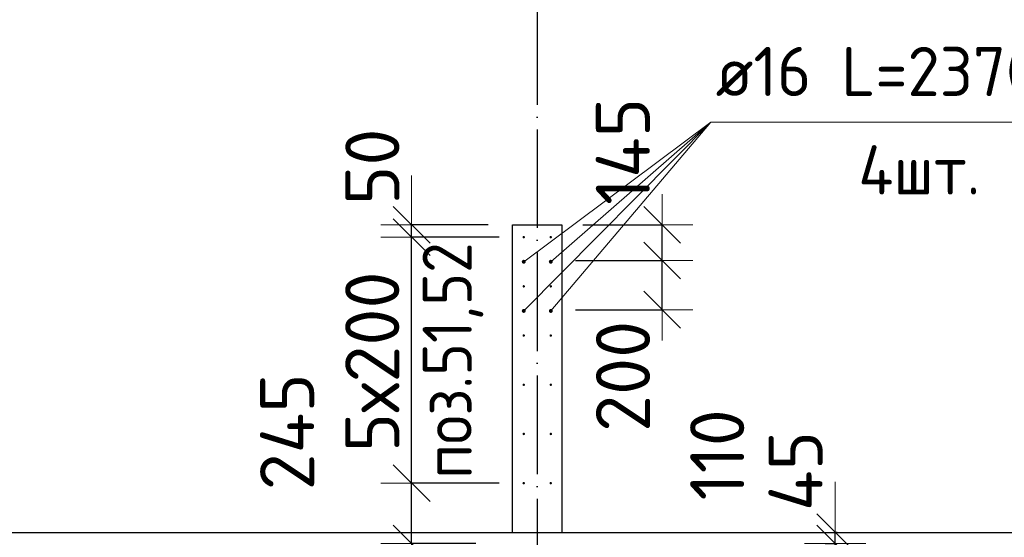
# Model space of a CAD drawing. Header units: millimetres. Extents: x 123094 to 184385, y 26948 to 48500.
# Tile 48 of 104: x 144236 to 148239, y 31180 to 33284. Entities that reach past the tile are written whole.
import ezdxf

# ---------------------------------------------------------------- set-up
doc = ezdxf.new("R2010")
doc.units = ezdxf.units.MM
doc.header["$PDMODE"] = 65
doc.linetypes.add('______11', pattern=[500, 400, -50, 0, -50])
doc.linetypes.add('______5', pattern=[1100, 800, -100, 100, -100])
for name, color, linetype, lineweight in [('Standard', 7, 'Continuous', 25), ('Арм.стержн. Выпуски', 180, 'Continuous', 35), ('Размерная линия_ общее', 7, 'Continuous', 13), ('Стена_ общее', 7, 'Continuous', 35)]:
    doc.layers.add(name, color=color, linetype=linetype, lineweight=lineweight)
doc.layers.add('Осевая линия_ общее', color=7, linetype='______5', lineweight=13, true_color=0xa0a0a0)
doc.styles.add('ISOCPEUR', font='ISOCPEUR')
doc.dimstyles.new('DIMSTYLE_3', dxfattribs={"dimtxt": 220, "dimasz": 250, "dimexe": 0, "dimexo": 0, "dimgap": 110, "dimtad": 2, "dimdec": 0, "dimrnd": 5, "dimzin": 12, "dimdsep": 46, "dimtxsty": 'ISOCPEUR', "dimblk1": 'ALL_ML_STRICH', "dimblk2": 'ALL_ML_STRICH', "dimsah": 1, "dimcen": 0, "dimclrd": 7, "dimclre": 256, "dimclrt": 7, "dimadec": 0, "dimazin": 0, "dimtfac": 1, "dimtdec": 0, "dimtix": 1, "dimtmove": 2, "dimatfit": 3, "dimfxl": 0, "dimtzin": 0, "dimlwd": 0, "dimlwe": -3, "dimarcsym": 0})
doc.dimstyles.new('DIMSTYLE_5', dxfattribs={"dimtxt": 220, "dimasz": 250, "dimexe": 0, "dimexo": 0, "dimgap": 110, "dimtad": 2, "dimdec": 0, "dimrnd": 5, "dimzin": 12, "dimdsep": 46, "dimtxsty": 'ISOCPEUR', "dimblk1": 'ALL_ML_STRICH', "dimblk2": 'ALL_ML_STRICH', "dimsah": 1, "dimcen": 0, "dimclrd": 7, "dimclre": 256, "dimclrt": 7, "dimadec": 0, "dimazin": 0, "dimtfac": 1, "dimtdec": 0, "dimtix": 1, "dimtmove": 2, "dimatfit": 3, "dimfxl": 0, "dimtvp": 1.2, "dimtzin": 0, "dimlwd": 0, "dimlwe": -3, "dimarcsym": 0})

# ---------------------------------------------------------------- blocks, each defined once
blk = doc.blocks.new('ALL_ML_STRICH')
at = {"color": 0, "linetype": 'ByBlock', "lineweight": -2}
for p, q in [((0, -0.5), (0, 0.5)), ((-0.3, -0.3), (0.3, 0.3)), ((-1, 0), (0.5, 0))]:
    blk.add_line(p, q, dxfattribs=at)
blk = doc.blocks.new('*D39')
at = {"layer": 'DEFPOINTS', "color": 7, "linetype": 'Continuous', "lineweight": 13, "transparency": 33554687}
for p in [(146395, 32305), (146395, 32105), (146847.7, 32105)]:
    blk.add_point(p, dxfattribs=at)
at = {"layer": 'Размерная линия_ общее', "color": 253, "linetype": 'Continuous', "lineweight": -2, "true_color": 0xa0a0a0, "transparency": 33554687}
for p, q in [((146495, 32305), (146847.7, 32305)), ((146495, 32105), (146847.7, 32105))]:
    blk.add_line(p, q, dxfattribs=at)
at = {"layer": 'Размерная линия_ общее', "color": 7, "linetype": 'Continuous', "lineweight": -2, "transparency": 33554687}
blk.add_line((146847.7, 32105), (146847.7, 32305), dxfattribs=at)
at = {"layer": 'Размерная линия_ общее', "color": 7, "linetype": 'Continuous', "lineweight": 13, "transparency": 33554687, "xscale": 250, "yscale": 250, "zscale": 250}
for p, rotation in [((146847.7, 32305), 90), ((146847.7, 32105), 270)]:
    blk.add_blockref('ALL_ML_STRICH', p, dxfattribs=dict(at, rotation=rotation))
at = {"layer": 'Размерная линия_ общее', "color": 7, "linetype": 'Continuous', "lineweight": 13, "transparency": 33554687, "insert": (146688.6, 31834.2), "char_height": 220, "width": 660, "attachment_point": 5, "rotation": 90, "style": 'ISOCPEUR'}
blk.add_mtext('\\A1;{200}', dxfattribs=at)
blk = doc.blocks.new('*D40')
at = {"layer": 'DEFPOINTS', "color": 7, "linetype": 'Continuous', "lineweight": 13, "transparency": 33554687}
for p in [(146424.7, 32450), (146395, 32305), (146847.7, 32305)]:
    blk.add_point(p, dxfattribs=at)
at = {"layer": 'Размерная линия_ общее', "color": 253, "linetype": 'Continuous', "lineweight": -2, "true_color": 0xa0a0a0, "transparency": 33554687}
for p, q in [((146524.7, 32450), (146847.7, 32450)), ((146495, 32305), (146847.7, 32305))]:
    blk.add_line(p, q, dxfattribs=at)
at = {"layer": 'Размерная линия_ общее', "color": 7, "linetype": 'Continuous', "lineweight": -2, "transparency": 33554687}
blk.add_line((146847.7, 32305), (146847.7, 32450), dxfattribs=at)
at = {"layer": 'Размерная линия_ общее', "color": 7, "linetype": 'Continuous', "lineweight": 13, "transparency": 33554687, "xscale": 250, "yscale": 250, "zscale": 250}
for p, rotation in [((146847.7, 32450), 90), ((146847.7, 32305), 270)]:
    blk.add_blockref('ALL_ML_STRICH', p, dxfattribs=dict(at, rotation=rotation))
at = {"layer": 'Размерная линия_ общее', "color": 7, "linetype": 'Continuous', "lineweight": 13, "transparency": 33554687, "insert": (146688, 32748.3), "char_height": 220, "width": 660, "attachment_point": 5, "rotation": 90, "style": 'ISOCPEUR'}
blk.add_mtext('\\A1;{145}', dxfattribs=at)
blk = doc.blocks.new('*D123')
at = {"layer": 'DEFPOINTS', "color": 7, "linetype": 'Continuous', "lineweight": 13, "transparency": 33554687}
for p in [(147496, 31045), (147551.4, 31000), (147590.7, 31000)]:
    blk.add_point(p, dxfattribs=at)
at = {"layer": 'Размерная линия_ общее', "color": 253, "linetype": 'Continuous', "lineweight": -2, "true_color": 0xa0a0a0, "transparency": 33554687}
for p, q in [((147516, 31045), (147551.4, 31045)), ((147570.7, 31000), (147551.4, 31000))]:
    blk.add_line(p, q, dxfattribs=at)
at = {"layer": 'Размерная линия_ общее', "color": 7, "linetype": 'Continuous', "lineweight": -2, "transparency": 33554687}
blk.add_line((147551.4, 31000), (147551.4, 31045), dxfattribs=at)
at = {"layer": 'Размерная линия_ общее', "color": 7, "linetype": 'Continuous', "lineweight": 13, "transparency": 33554687, "xscale": 250, "yscale": 250, "zscale": 250}
for p, rotation in [((147551.4, 31000), 270), ((147551.4, 31045), 90)]:
    blk.add_blockref('ALL_ML_STRICH', p, dxfattribs=dict(at, rotation=rotation))
at = {"layer": 'Размерная линия_ общее', "color": 7, "linetype": 'Continuous', "lineweight": 13, "transparency": 33554687, "insert": (147391.8, 30739.6), "char_height": 220, "width": 440, "attachment_point": 5, "rotation": 90, "style": 'ISOCPEUR'}
blk.add_mtext('\\A1;{45}', dxfattribs=at)
blk = doc.blocks.new('*D124')
at = {"layer": 'DEFPOINTS', "color": 7, "linetype": 'Continuous', "lineweight": 13, "transparency": 33554687}
for p in [(147491, 31155), (147496, 31045), (147551.4, 31045)]:
    blk.add_point(p, dxfattribs=at)
at = {"layer": 'Размерная линия_ общее', "color": 253, "linetype": 'Continuous', "lineweight": -2, "true_color": 0xa0a0a0, "transparency": 33554687}
for p, q in [((147511, 31155), (147551.4, 31155)), ((147516, 31045), (147551.4, 31045))]:
    blk.add_line(p, q, dxfattribs=at)
at = {"layer": 'Размерная линия_ общее', "color": 7, "linetype": 'Continuous', "lineweight": -2, "transparency": 33554687}
blk.add_line((147551.4, 31045), (147551.4, 31155), dxfattribs=at)
at = {"layer": 'Размерная линия_ общее', "color": 7, "linetype": 'Continuous', "lineweight": 13, "transparency": 33554687, "xscale": 250, "yscale": 250, "zscale": 250}
for p, rotation in [((147551.4, 31045), 270), ((147551.4, 31155), 90)]:
    blk.add_blockref('ALL_ML_STRICH', p, dxfattribs=dict(at, rotation=rotation))
at = {"layer": 'Размерная линия_ общее', "color": 7, "linetype": 'Continuous', "lineweight": 13, "transparency": 33554687, "insert": (147071.5, 31515.2), "char_height": 220, "width": 660, "attachment_point": 5, "rotation": 90, "style": 'ISOCPEUR'}
blk.add_mtext('\\A1;{110}', dxfattribs=at)
blk = doc.blocks.new('*D125')
at = {"layer": 'DEFPOINTS', "color": 7, "linetype": 'Continuous', "lineweight": 13, "transparency": 33554687}
for p in [(147579.8, 31200), (147491, 31155), (147551.4, 31155)]:
    blk.add_point(p, dxfattribs=at)
at = {"layer": 'Размерная линия_ общее', "color": 253, "linetype": 'Continuous', "lineweight": -2, "true_color": 0xa0a0a0, "transparency": 33554687}
for p, q in [((147559.8, 31200), (147551.4, 31200)), ((147511, 31155), (147551.4, 31155))]:
    blk.add_line(p, q, dxfattribs=at)
at = {"layer": 'Размерная линия_ общее', "color": 7, "linetype": 'Continuous', "lineweight": -2, "transparency": 33554687}
blk.add_line((147551.4, 31155), (147551.4, 31200), dxfattribs=at)
at = {"layer": 'Размерная линия_ общее', "color": 7, "linetype": 'Continuous', "lineweight": 13, "transparency": 33554687, "xscale": 250, "yscale": 250, "zscale": 250}
for p, rotation in [((147551.4, 31155), 270), ((147551.4, 31200), 90)]:
    blk.add_blockref('ALL_ML_STRICH', p, dxfattribs=dict(at, rotation=rotation))
at = {"layer": 'Размерная линия_ общее', "color": 7, "linetype": 'Continuous', "lineweight": 13, "transparency": 33554687, "insert": (147390.1, 31449.4), "char_height": 220, "width": 440, "attachment_point": 5, "rotation": 90, "style": 'ISOCPEUR'}
blk.add_mtext('\\A1;{45}', dxfattribs=at)
blk = doc.blocks.new('*D315')
at = {"layer": 'DEFPOINTS', "color": 7, "linetype": 'Continuous', "lineweight": 13, "transparency": 33554687}
for p in [(146285, 31400), (145829.3, 31155), (146190, 31155)]:
    blk.add_point(p, dxfattribs=at)
at = {"layer": 'Размерная линия_ общее', "color": 253, "linetype": 'Continuous', "lineweight": -2, "true_color": 0xa0a0a0, "transparency": 33554687}
for p, q in [((146185, 31400), (145829.3, 31400)), ((146090, 31155), (145829.3, 31155))]:
    blk.add_line(p, q, dxfattribs=at)
at = {"layer": 'Размерная линия_ общее', "color": 7, "linetype": 'Continuous', "lineweight": -2, "transparency": 33554687}
blk.add_line((145829.3, 31155), (145829.3, 31400), dxfattribs=at)
at = {"layer": 'Размерная линия_ общее', "color": 7, "linetype": 'Continuous', "lineweight": 13, "transparency": 33554687, "xscale": 250, "yscale": 250, "zscale": 250}
for p, rotation in [((145829.3, 31400), 90), ((145829.3, 31155), 270)]:
    blk.add_blockref('ALL_ML_STRICH', p, dxfattribs=dict(at, rotation=rotation))
at = {"layer": 'Размерная линия_ общее', "color": 7, "linetype": 'Continuous', "lineweight": 13, "transparency": 33554687, "insert": (145323.3, 31608.6), "char_height": 220, "width": 660, "attachment_point": 5, "rotation": 90, "style": 'ISOCPEUR'}
blk.add_mtext('\\A1;{245}', dxfattribs=at)
blk = doc.blocks.new('*D316')
at = {"layer": 'DEFPOINTS', "color": 7, "linetype": 'Continuous', "lineweight": 13, "transparency": 33554687}
for p in [(146285, 32400), (145829.3, 31400), (146285, 31400)]:
    blk.add_point(p, dxfattribs=at)
at = {"layer": 'Размерная линия_ общее', "color": 253, "linetype": 'Continuous', "lineweight": -2, "true_color": 0xa0a0a0, "transparency": 33554687}
for p, q in [((146185, 32400), (145829.3, 32400)), ((146185, 31400), (145829.3, 31400))]:
    blk.add_line(p, q, dxfattribs=at)
at = {"layer": 'Размерная линия_ общее', "color": 7, "linetype": 'Continuous', "lineweight": -2, "transparency": 33554687}
blk.add_line((145829.3, 31400), (145829.3, 32400), dxfattribs=at)
at = {"layer": 'Размерная линия_ общее', "color": 7, "linetype": 'Continuous', "lineweight": 13, "transparency": 33554687, "xscale": 250, "yscale": 250, "zscale": 250}
for p, rotation in [((145829.3, 32400), 90), ((145829.3, 31400), 270)]:
    blk.add_blockref('ALL_ML_STRICH', p, dxfattribs=dict(at, rotation=rotation))
at = {"layer": 'Размерная линия_ общее', "color": 7, "linetype": 'Continuous', "lineweight": 13, "transparency": 33554687, "insert": (145559.3, 31526), "char_height": 220, "width": 11, "attachment_point": 1, "rotation": 90, "line_spacing_factor": 0.60241, "style": 'ISOCPEUR'}
blk.add_mtext('5х200', dxfattribs=at)
blk = doc.blocks.new('*D317')
at = {"layer": 'DEFPOINTS', "color": 7, "linetype": 'Continuous', "lineweight": 13, "transparency": 33554687}
for p in [(146240, 32450), (145829.3, 32400), (146285, 32400)]:
    blk.add_point(p, dxfattribs=at)
at = {"layer": 'Размерная линия_ общее', "color": 253, "linetype": 'Continuous', "lineweight": -2, "true_color": 0xa0a0a0, "transparency": 33554687}
for p, q in [((146140, 32450), (145829.3, 32450)), ((146185, 32400), (145829.3, 32400))]:
    blk.add_line(p, q, dxfattribs=at)
at = {"layer": 'Размерная линия_ общее', "color": 7, "linetype": 'Continuous', "lineweight": -2, "transparency": 33554687}
blk.add_line((145829.3, 32400), (145829.3, 32450), dxfattribs=at)
at = {"layer": 'Размерная линия_ общее', "color": 7, "linetype": 'Continuous', "lineweight": 13, "transparency": 33554687, "xscale": 250, "yscale": 250, "zscale": 250}
for p, rotation in [((145829.3, 32400), 270), ((145829.3, 32450), 90)]:
    blk.add_blockref('ALL_ML_STRICH', p, dxfattribs=dict(at, rotation=rotation))
at = {"layer": 'Размерная линия_ общее', "color": 7, "linetype": 'Continuous', "lineweight": 13, "transparency": 33554687, "insert": (145669.6, 32685.9), "char_height": 220, "width": 440, "attachment_point": 5, "rotation": 90, "style": 'ISOCPEUR'}
blk.add_mtext('\\A1;{50}', dxfattribs=at)

msp = doc.modelspace()

# ---------------------------------------------------------------- hatches: boundary and pattern name
at = {"layer": 'Арм.стержн. Выпуски', "linetype": 'Continuous', "lineweight": 35, "transparency": 33554687}
for color, points in [(4, [(146290, 32400), (146289.6, 32401.9), (146288.5, 32403.5), (146286.9, 32404.6), (146285, 32405), (146283.1, 32404.6), (146281.5, 32403.5), (146280.4, 32401.9), (146280, 32400), (146280.4, 32398.1), (146281.5, 32396.5), (146283.1, 32395.4), (146285, 32395), (146286.9, 32395.4), (146288.5, 32396.5), (146289.6, 32398.1)]), (4, [(146400, 32400), (146399.6, 32401.9), (146398.5, 32403.5), (146396.9, 32404.6), (146395, 32405), (146393.1, 32404.6), (146391.5, 32403.5), (146390.4, 32401.9), (146390, 32400), (146390.4, 32398.1), (146391.5, 32396.5), (146393.1, 32395.4), (146395, 32395), (146396.9, 32395.4), (146398.5, 32396.5), (146399.6, 32398.1)]), (41, [(146293, 32300), (146292.4, 32303.1), (146290.7, 32305.7), (146288.1, 32307.4), (146285, 32308), (146281.9, 32307.4), (146279.3, 32305.7), (146277.6, 32303.1), (146277, 32300), (146277.6, 32296.9), (146279.3, 32294.3), (146281.9, 32292.6), (146285, 32292), (146288.1, 32292.6), (146290.7, 32294.3), (146292.4, 32296.9)]), (41, [(146403, 32300), (146402.4, 32303.1), (146400.7, 32305.7), (146398.1, 32307.4), (146395, 32308), (146391.9, 32307.4), (146389.3, 32305.7), (146387.6, 32303.1), (146387, 32300), (146387.6, 32296.9), (146389.3, 32294.3), (146391.9, 32292.6), (146395, 32292), (146398.1, 32292.6), (146400.7, 32294.3), (146402.4, 32296.9)]), (4, [(146290, 32200), (146289.6, 32201.9), (146288.5, 32203.5), (146286.9, 32204.6), (146285, 32205), (146283.1, 32204.6), (146281.5, 32203.5), (146280.4, 32201.9), (146280, 32200), (146280.4, 32198.1), (146281.5, 32196.5), (146283.1, 32195.4), (146285, 32195), (146286.9, 32195.4), (146288.5, 32196.5), (146289.6, 32198.1)]), (4, [(146400, 32200), (146399.6, 32201.9), (146398.5, 32203.5), (146396.9, 32204.6), (146395, 32205), (146393.1, 32204.6), (146391.5, 32203.5), (146390.4, 32201.9), (146390, 32200), (146390.4, 32198.1), (146391.5, 32196.5), (146393.1, 32195.4), (146395, 32195), (146396.9, 32195.4), (146398.5, 32196.5), (146399.6, 32198.1)]), (41, [(146293, 32100), (146292.4, 32103.1), (146290.7, 32105.7), (146288.1, 32107.4), (146285, 32108), (146281.9, 32107.4), (146279.3, 32105.7), (146277.6, 32103.1), (146277, 32100), (146277.6, 32096.9), (146279.3, 32094.3), (146281.9, 32092.6), (146285, 32092), (146288.1, 32092.6), (146290.7, 32094.3), (146292.4, 32096.9)]), (41, [(146403, 32100), (146402.4, 32103.1), (146400.7, 32105.7), (146398.1, 32107.4), (146395, 32108), (146391.9, 32107.4), (146389.3, 32105.7), (146387.6, 32103.1), (146387, 32100), (146387.6, 32096.9), (146389.3, 32094.3), (146391.9, 32092.6), (146395, 32092), (146398.1, 32092.6), (146400.7, 32094.3), (146402.4, 32096.9)]), (4, [(146290, 32000), (146289.6, 32001.9), (146288.5, 32003.5), (146286.9, 32004.6), (146285, 32005), (146283.1, 32004.6), (146281.5, 32003.5), (146280.4, 32001.9), (146280, 32000), (146280.4, 31998.1), (146281.5, 31996.5), (146283.1, 31995.4), (146285, 31995), (146286.9, 31995.4), (146288.5, 31996.5), (146289.6, 31998.1)]), (4, [(146400, 32000), (146399.6, 32001.9), (146398.5, 32003.5), (146396.9, 32004.6), (146395, 32005), (146393.1, 32004.6), (146391.5, 32003.5), (146390.4, 32001.9), (146390, 32000), (146390.4, 31998.1), (146391.5, 31996.5), (146393.1, 31995.4), (146395, 31995), (146396.9, 31995.4), (146398.5, 31996.5), (146399.6, 31998.1)]), (4, [(146290, 31800), (146289.6, 31801.9), (146288.5, 31803.5), (146286.9, 31804.6), (146285, 31805), (146283.1, 31804.6), (146281.5, 31803.5), (146280.4, 31801.9), (146280, 31800), (146280.4, 31798.1), (146281.5, 31796.5), (146283.1, 31795.4), (146285, 31795), (146286.9, 31795.4), (146288.5, 31796.5), (146289.6, 31798.1)]), (4, [(146400, 31800), (146399.6, 31801.9), (146398.5, 31803.5), (146396.9, 31804.6), (146395, 31805), (146393.1, 31804.6), (146391.5, 31803.5), (146390.4, 31801.9), (146390, 31800), (146390.4, 31798.1), (146391.5, 31796.5), (146393.1, 31795.4), (146395, 31795), (146396.9, 31795.4), (146398.5, 31796.5), (146399.6, 31798.1)]), (4, [(146290, 31600), (146289.6, 31601.9), (146288.5, 31603.5), (146286.9, 31604.6), (146285, 31605), (146283.1, 31604.6), (146281.5, 31603.5), (146280.4, 31601.9), (146280, 31600), (146280.4, 31598.1), (146281.5, 31596.5), (146283.1, 31595.4), (146285, 31595), (146286.9, 31595.4), (146288.5, 31596.5), (146289.6, 31598.1)]), (4, [(146400, 31600), (146399.6, 31601.9), (146398.5, 31603.5), (146396.9, 31604.6), (146395, 31605), (146393.1, 31604.6), (146391.5, 31603.5), (146390.4, 31601.9), (146390, 31600), (146390.4, 31598.1), (146391.5, 31596.5), (146393.1, 31595.4), (146395, 31595), (146396.9, 31595.4), (146398.5, 31596.5), (146399.6, 31598.1)]), (4, [(146290, 31400), (146289.6, 31401.9), (146288.5, 31403.5), (146286.9, 31404.6), (146285, 31405), (146283.1, 31404.6), (146281.5, 31403.5), (146280.4, 31401.9), (146280, 31400), (146280.4, 31398.1), (146281.5, 31396.5), (146283.1, 31395.4), (146285, 31395), (146286.9, 31395.4), (146288.5, 31396.5), (146289.6, 31398.1)]), (4, [(146400, 31400), (146399.6, 31401.9), (146398.5, 31403.5), (146396.9, 31404.6), (146395, 31405), (146393.1, 31404.6), (146391.5, 31403.5), (146390.4, 31401.9), (146390, 31400), (146390.4, 31398.1), (146391.5, 31396.5), (146393.1, 31395.4), (146395, 31395), (146396.9, 31395.4), (146398.5, 31396.5), (146399.6, 31398.1)])]:
    msp.add_hatch(color=color, dxfattribs=at).paths.add_polyline_path(points)

# ---------------------------------------------------------------- linework, layer by layer
at = {"layer": 'Арм.стержн. Выпуски', "color": 7, "linetype": 'Continuous', "lineweight": 13, "transparency": 33554687}
for q in [(146285, 32300), (146285, 32100), (146395, 32100), (146395, 32300), (148945.3, 32866.8)]:
    msp.add_line((147045.3, 32866.8), q, dxfattribs=at)
at = {"layer": 'Осевая линия_ общее', "color": 253, "linetype": '______11', "lineweight": -3, "true_color": 0xa0a0a0, "transparency": 33554687}
for p, q in [((146340, 46340), (146340, 27662.1)), ((125200, 31200), (169325.4, 31200))]:
    msp.add_line(p, q, dxfattribs=at)
at = {"layer": 'Стена_ общее', "color": 7, "linetype": 'Continuous', "lineweight": 25, "transparency": 33554687}
for p, q in [((146240, 31200), (146240, 32450)), ((146240, 32450), (146440, 32450)), ((146240, 31200), (146240, 32450)), ((146240, 32450), (146440, 32450)), ((146440, 32450), (146440, 31200)), ((146440, 32450), (146440, 31200)), ((143140, 31200), (146240, 31200)), ((143140, 31200), (146240, 31200)), ((146440, 31200), (149740, 31200)), ((146440, 31200), (149740, 31200))]:
    msp.add_line(p, q, dxfattribs=at)

# ---------------------------------------------------------------- texts
at = {"layer": 'Standard', "color": 7, "linetype": 'Continuous', "lineweight": 13, "transparency": 33554687, "insert": (146120.5, 31418.2), "char_height": 200, "width": 1048.166, "attachment_point": 7, "rotation": 90, "style": 'ISOCPEUR'}
msp.add_mtext('\\A1;{\\fISOCPEUR|i0|b0;\\H200.000000;\\W0.909091;\\C7;поз.51,52}\\P', dxfattribs=at)
at = {"layer": 'Арм.стержн. Выпуски', "color": 7, "linetype": 'Continuous', "lineweight": 25, "transparency": 33554687, "char_height": 200, "attachment_point": 7, "style": 'ISOCPEUR'}
for s, insert, width in [('\\W0.96;ø16 L=2370mm ', (147065.3, 32973.4), 1955.018), ('\\W0.95;4шт. ', (147645.3, 32573.4), 794.384)]:
    msp.add_mtext(s, dxfattribs=dict(at, insert=insert, width=width))

# ---------------------------------------------------------------- dimensions: what is measured, and where the dimension line sits
at = {"layer": 'Размерная линия_ общее', "color": 7, "linetype": 'Continuous', "lineweight": 13, "transparency": 33554687}
for base, p1, p2, picture, middle in [((146847.7, 32450), (146495, 32305), (146524.7, 32450), '*D40', (146688, 32748.3)), ((145829.3, 32450), (146185, 32400), (146140, 32450), '*D317', (145669.6, 32685.9)), ((146847.7, 32305), (146495, 32105), (146495, 32305), '*D39', (146688.6, 31834.2)), ((145829.3, 31400), (146090, 31155), (146185, 31400), '*D315', (145323.3, 31608.6)), ((147551.4, 31155), (147516, 31045), (147511, 31155), '*D124', (147071.5, 31515.2)), ((147551.4, 31200), (147511, 31155), (147559.8, 31200), '*D125', (147390.1, 31449.4)), ((147551.4, 31045), (147570.7, 31000), (147516, 31045), '*D123', (147391.8, 30739.6))]:
    dim = msp.add_linear_dim(base=base, p1=p1, p2=p2, angle=90, dimstyle='DIMSTYLE_5', override={"dimpost": '<>', "dimclrd": 7, "dimclre": 253, "dimclrt": 7, "dimlwd": 0, "dimlwe": 65533}, dxfattribs=at)
    dim.commit()
    dim.dimension.update_dxf_attribs({"geometry": picture, "text_midpoint": middle, "dimtype": 160})
dim = msp.add_linear_dim(base=(145829.3, 32400), p1=(146185, 31400), p2=(146185, 32400), angle=90, text='5х200', dimstyle='DIMSTYLE_3', override={"dimpost": '<>', "dimclrd": 7, "dimclre": 253, "dimclrt": 7, "dimlwd": 0, "dimlwe": 65533}, dxfattribs=at)
dim.commit()
dim.dimension.update_dxf_attribs({"geometry": '*D316', "text_midpoint": (145719.3, 31900), "dimtype": 160})

doc.saveas('drawing.dxf')
